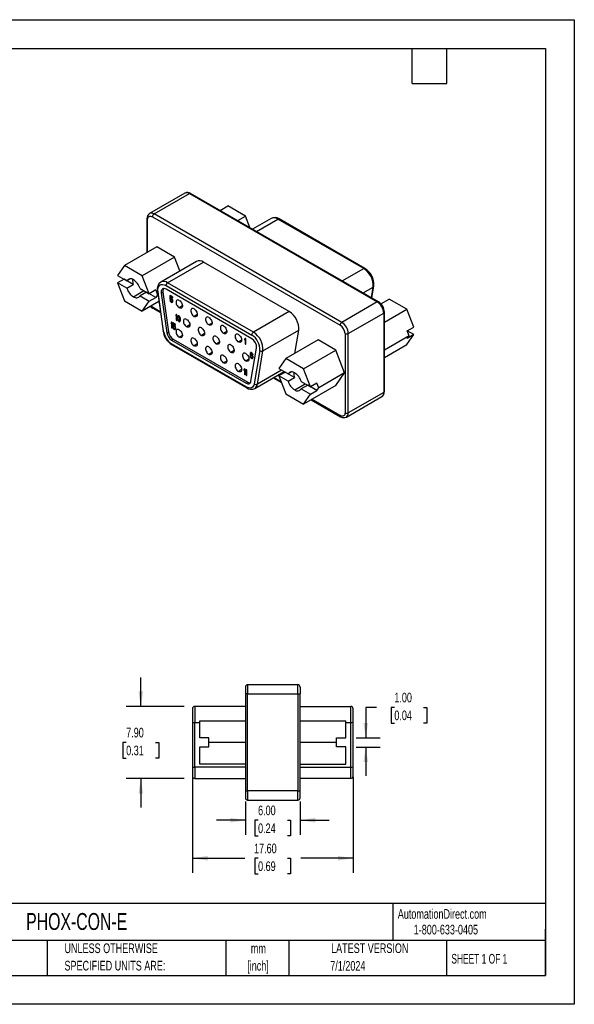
# Model space of a CAD drawing. Header units: millimetres. Extents: x 0 to 140, y 0 to 108.
# Tile 3 of 3: x 79 to 140, y 0 to 108. Entities that reach past the tile are written whole.
import ezdxf

# ---------------------------------------------------------------- set-up
doc = ezdxf.new("R2010")
doc.units = ezdxf.units.MM
doc.header["$LTSCALE"] = 0.5
doc.linetypes.add('CENTERX2', pattern=[20.32, 12.7, -2.54, 2.54, -2.54])
doc.layers.add('DIMENSIONS', color=140, linetype='Continuous', lineweight=25)
doc.layers.add('TEXT', color=140, linetype='Continuous', lineweight=25)
doc.styles.add('SLDTEXTSTYLE0', font='TXT', dxfattribs={"width": 0.7})
doc.styles.add('SLDTEXTSTYLE1', font='TXT', dxfattribs={"width": 0.65})
doc.dimstyles.new('SLDDIMSTYLE0', dxfattribs={"dimtxt": 1.079004, "dimasz": 1.651, "dimexe": 0, "dimexo": 0.0625, "dimgap": 0.269751, "dimtad": 0, "dimtih": 1, "dimtoh": 1, "dimrnd": 1e-09, "dimzin": 4, "dimdsep": 46, "dimtxsty": 'SLDTEXTSTYLE0', "dimsah": 1, "dimcen": 0.09, "dimadec": 0, "dimazin": 1, "dimtfac": 1, "dimtofl": 0, "dimtmove": 0, "dimatfit": 3, "dimfxl": 0, "dimfrac": 2, "dimtolj": 1, "dimtzin": 12, "dimarcsym": 0})
doc.dimstyles.new('SLDDIMSTYLE3', dxfattribs={"dimtxt": 1.079004, "dimasz": 1.651, "dimexe": 0, "dimexo": 0.0625, "dimgap": 0.269751, "dimtad": 0, "dimtih": 1, "dimtoh": 1, "dimrnd": 1e-09, "dimzin": 4, "dimdsep": 46, "dimtxsty": 'SLDTEXTSTYLE0', "dimsah": 1, "dimcen": 0.09, "dimadec": 0, "dimazin": 1, "dimtfac": 1, "dimtmove": 0, "dimatfit": 0, "dimfxl": 0, "dimfrac": 2, "dimtolj": 1, "dimtzin": 12, "dimarcsym": 0})

# ---------------------------------------------------------------- blocks, each defined once
blk = doc.blocks.new('SW_NOTE_0')
at = {"layer": 'TEXT', "color": 0, "linetype": 'CENTERX2', "lineweight": 18, "char_height": 1.058, "attachment_point": 2, "style": 'SLDTEXTSTYLE0'}
for s, insert in [('mm', (1.42, 1.36)), ('[inch]', (1.38, -0.55))]:
    blk.add_mtext(s, dxfattribs=dict(at, insert=insert))
blk = doc.blocks.new('SW_NOTE_0_1')
at = {"layer": 'TEXT', "color": 0, "linetype": 'CENTERX2', "lineweight": 18, "char_height": 1.0583, "attachment_point": 1, "style": 'SLDTEXTSTYLE0'}
for s, insert in [('UNLESS OTHERWISE', (0, 1.36)), ('SPECIFIED UNITS ARE:', (0, -0.55))]:
    blk.add_mtext(s, dxfattribs=dict(at, insert=insert))
blk = doc.blocks.new('_D_6')
at = {"layer": 'DIMENSIONS'}
for p, q in [((97.84, 24.9), (97.84, 14.43)), ((115.44, 24.9), (115.44, 14.43)), ((97.84, 16.02), (103.57, 16.02)), ((105.03, 16.02), (104.67, 16.02)), ((104.67, 16.02), (104.67, 14.3)), ((108.24, 16.02), (108.6, 16.02)), ((108.6, 16.02), (108.6, 14.3)), ((115.44, 16.02), (109.7, 16.02)), ((104.67, 14.3), (105.03, 14.3)), ((108.6, 14.3), (108.24, 14.3))]:
    blk.add_line(p, q, dxfattribs=at)
for points in [[(97.84, 16.02), (99.49, 15.76), (99.49, 16.27)], [(115.44, 16.02), (113.79, 16.27), (113.79, 15.76)]]:
    blk.add_solid(points, dxfattribs=at)
at = {"layer": 'DIMENSIONS', "char_height": 1.058, "attachment_point": 1, "style": 'SLDTEXTSTYLE0'}
for s, insert in [('17.60', (104.59, 17.62)), ('0.69', (105.03, 15.67))]:
    blk.add_mtext(s, dxfattribs=dict(at, insert=insert))
blk = doc.blocks.new('_D_7')
at = {"layer": 'DIMENSIONS'}
for p, q in [((103.64, 22.24), (103.64, 18.59)), ((109.64, 22.24), (109.64, 18.59)), ((103.64, 20.18), (100.46, 20.18)), ((105.03, 20.18), (104.67, 20.18)), ((104.67, 20.18), (104.67, 18.47)), ((108.24, 20.18), (108.6, 20.18)), ((108.6, 20.18), (108.6, 18.47)), ((109.64, 20.18), (112.81, 20.18)), ((104.67, 18.47), (105.03, 18.47)), ((108.6, 18.47), (108.24, 18.47))]:
    blk.add_line(p, q, dxfattribs=at)
for points in [[(103.64, 20.18), (101.99, 20.44), (101.99, 19.93)], [(109.64, 20.18), (111.29, 19.93), (111.29, 20.44)]]:
    blk.add_solid(points, dxfattribs=at)
at = {"layer": 'DIMENSIONS', "char_height": 1.058, "attachment_point": 1, "style": 'SLDTEXTSTYLE0'}
for s, insert in [('6.00', (105.03, 21.79)), ('0.24', (105.03, 19.83))]:
    blk.add_mtext(s, dxfattribs=dict(at, insert=insert))
blk = doc.blocks.new('_D_8')
at = {"layer": 'DIMENSIONS'}
for p, q in [((118.03, 32.56), (116.83, 32.56)), ((116.83, 32.56), (116.83, 29.21)), ((119.97, 32.56), (119.61, 32.56)), ((119.61, 32.56), (119.61, 30.84)), ((123.18, 32.56), (123.54, 32.56)), ((123.54, 32.56), (123.54, 30.84)), ((119.61, 30.84), (119.97, 30.84)), ((123.54, 30.84), (123.18, 30.84)), ((115.79, 29.21), (118.42, 29.21)), ((115.79, 28.21), (118.42, 28.21)), ((116.83, 28.21), (116.83, 25.04))]:
    blk.add_line(p, q, dxfattribs=at)
for points in [[(116.83, 29.21), (117.09, 30.86), (116.58, 30.86)], [(116.83, 28.21), (116.58, 26.56), (117.09, 26.56)]]:
    blk.add_solid(points, dxfattribs=at)
at = {"layer": 'DIMENSIONS', "char_height": 1.058, "attachment_point": 1, "style": 'SLDTEXTSTYLE0'}
for s, insert in [('1.00', (119.97, 34.16)), ('0.04', (119.97, 32.21))]:
    blk.add_mtext(s, dxfattribs=dict(at, insert=insert))
blk = doc.blocks.new('_D_9')
at = {"layer": 'DIMENSIONS'}
for p, q in [((92.17, 32.66), (92.17, 35.84)), ((96.94, 32.66), (90.58, 32.66)), ((90.57, 28.71), (90.21, 28.71)), ((90.21, 28.71), (90.21, 27)), ((93.77, 28.71), (94.14, 28.71)), ((94.14, 28.71), (94.14, 27)), ((90.21, 27), (90.57, 27)), ((94.14, 27), (93.77, 27)), ((96.94, 24.76), (90.58, 24.76)), ((92.17, 24.76), (92.17, 21.59))]:
    blk.add_line(p, q, dxfattribs=at)
for points in [[(92.17, 32.66), (92.43, 34.31), (91.92, 34.31)], [(92.17, 24.76), (91.92, 23.11), (92.43, 23.11)]]:
    blk.add_solid(points, dxfattribs=at)
at = {"layer": 'DIMENSIONS', "char_height": 1.058, "attachment_point": 1, "style": 'SLDTEXTSTYLE0'}
for s, insert in [('7.90', (90.57, 30.32)), ('0.31', (90.57, 28.36))]:
    blk.add_mtext(s, dxfattribs=dict(at, insert=insert))

msp = doc.modelspace()

# ---------------------------------------------------------------- linework, layer by layer
at = {"color": 7, "linetype": 'Continuous'}
for p, q in [((0.001, 107.951), (139.701, 107.951)), ((139.701, 107.951), (139.701, 0.001)), ((139.701, 0.001), (0.001, 0.001))]:
    msp.add_line(p, q, dxfattribs=at)
for p, q in [((97.014, 88.943), (93.125, 86.698)), ((93.625, 86.649), (97.514, 88.894)), ((97.025, 88.95), (97.014, 88.943)), ((97.514, 88.894), (118.098, 77.011)), ((118.223, 77.023), (97.639, 88.906)), ((100.864, 87.044), (101.71, 87.533)), ((103.649, 86.413), (101.71, 87.533)), ((93.114, 86.692), (93.125, 86.698)), ((114.209, 74.766), (93.625, 86.649)), ((102.803, 85.925), (103.649, 86.413)), ((104.137, 85.155), (103.649, 86.413)), ((92.844, 86.138), (92.844, 82.415)), ((92.918, 82.457), (92.918, 86.036)), ((93.448, 86.343), (114.032, 74.46)), ((106.455, 86.17), (104.417, 84.993)), ((104.856, 84.74), (107.205, 86.095)), ((116.609, 80.666), (107.205, 86.095)), ((116.734, 80.679), (107.33, 86.108)), ((93.932, 83.042), (90.396, 81.001)), ((95.871, 81.923), (93.932, 83.042)), ((90.396, 81.001), (89.631, 79.912)), ((92.335, 79.882), (90.396, 81.001)), ((95.871, 81.923), (92.335, 79.882)), ((98.288, 81.455), (94.363, 79.189)), ((95.113, 79.115), (99.038, 81.381)), ((96.461, 80.401), (95.871, 81.923)), ((108.442, 75.951), (99.038, 81.381)), ((89.631, 79.912), (90.645, 79.326)), ((114.261, 79.311), (116.609, 80.666)), ((90.338, 79.504), (89.631, 79.096)), ((90.645, 78.51), (89.631, 79.096)), ((89.631, 79.096), (90.396, 77.123)), ((91.352, 78.918), (90.338, 79.504)), ((90.338, 79.504), (90.338, 79.504)), ((91.012, 79.538), (90.645, 79.326)), ((90.645, 78.51), (91.352, 78.918)), ((93.101, 77.909), (92.335, 79.882)), ((94.351, 79.182), (94.363, 79.189)), ((94.936, 78.809), (104.341, 73.38)), ((104.518, 73.686), (95.113, 79.115)), ((91.366, 77.575), (92.522, 78.243)), ((92.086, 78.495), (93.101, 77.909)), ((92.793, 78.086), (92.086, 77.678)), ((93.808, 77.501), (92.793, 78.086)), ((93.808, 78.317), (93.101, 77.909)), ((93.808, 78.317), (94.012, 77.791)), ((94.012, 77.791), (93.808, 77.501)), ((93.995, 78.181), (94.606, 73.827)), ((94.012, 77.791), (94.047, 77.811)), ((94.677, 73.76), (94.066, 78.113)), ((94.414, 77.983), (94.591, 78.085)), ((94.414, 77.983), (95.025, 73.63)), ((94.591, 78.085), (95.202, 73.732)), ((104.341, 72.972), (94.936, 78.401)), ((116.551, 77.989), (117.654, 78.626)), ((117.459, 77.464), (117.654, 78.626)), ((117.511, 77.434), (117.726, 78.72)), ((90.396, 77.123), (92.335, 76.003)), ((92.086, 77.678), (93.101, 77.092)), ((92.335, 76.003), (93.101, 77.092)), ((94.153, 77.053), (92.335, 76.003)), ((93.101, 77.092), (93.808, 77.501)), ((95.38, 77.696), (95.362, 77.686)), ((95.362, 77.686), (95.362, 77.347)), ((95.663, 77.513), (95.362, 77.686)), ((95.362, 77.347), (95.424, 77.312)), ((95.38, 77.24), (95.362, 77.23)), ((95.362, 77.23), (95.38, 77.168)), ((95.415, 77.199), (95.362, 77.23)), ((95.68, 77.523), (95.38, 77.696)), ((95.433, 77.21), (95.38, 77.24)), ((95.38, 77.168), (95.406, 77.1)), ((95.406, 77.595), (95.663, 77.448)), ((95.406, 77.387), (95.406, 77.595)), ((95.451, 77.401), (95.406, 77.387)), ((95.424, 77.397), (95.406, 77.387)), ((95.406, 77.1), (95.451, 77.036)), ((95.433, 77.21), (95.415, 77.199)), ((95.433, 77.137), (95.415, 77.199)), ((95.424, 77.397), (95.424, 77.585)), ((95.468, 77.411), (95.424, 77.397)), ((95.424, 77.312), (95.459, 77.33)), ((95.451, 77.147), (95.433, 77.21)), ((95.451, 77.147), (95.433, 77.137)), ((95.459, 77.096), (95.433, 77.137)), ((95.468, 77.411), (95.451, 77.401)), ((95.495, 77.388), (95.451, 77.401)), ((95.477, 77.106), (95.451, 77.147)), ((95.451, 77.036), (95.495, 76.997)), ((95.459, 77.33), (95.495, 77.323)), ((95.477, 77.106), (95.459, 77.096)), ((95.495, 77.062), (95.459, 77.096)), ((95.512, 77.398), (95.468, 77.411)), ((95.512, 77.073), (95.477, 77.106)), ((95.512, 77.398), (95.495, 77.388)), ((95.548, 77.357), (95.495, 77.388)), ((95.495, 77.323), (95.548, 77.292)), ((95.512, 77.073), (95.495, 77.062)), ((95.548, 77.032), (95.495, 77.062)), ((95.495, 76.997), (95.548, 76.967)), ((95.565, 77.368), (95.512, 77.398)), ((95.565, 77.042), (95.512, 77.073)), ((95.565, 77.368), (95.548, 77.357)), ((95.592, 77.319), (95.548, 77.357)), ((95.548, 77.292), (95.583, 77.259)), ((95.565, 77.042), (95.548, 77.032)), ((95.583, 77.024), (95.548, 77.032)), ((95.548, 76.967), (95.592, 76.954)), ((95.61, 77.329), (95.565, 77.368)), ((95.601, 77.035), (95.565, 77.042)), ((95.583, 77.259), (95.61, 77.218)), ((95.61, 77.035), (95.583, 77.024)), ((95.601, 77.035), (95.583, 77.024)), ((95.61, 77.329), (95.592, 77.319)), ((95.636, 77.254), (95.592, 77.319)), ((95.592, 76.954), (95.636, 76.968)), ((95.612, 77.039), (95.601, 77.035)), ((95.654, 77.265), (95.61, 77.329)), ((95.61, 77.218), (95.627, 77.168)), ((95.627, 77.064), (95.61, 77.035)), ((95.627, 77.168), (95.636, 77.124)), ((95.636, 77.098), (95.627, 77.064)), ((95.654, 77.265), (95.636, 77.254)), ((95.663, 77.187), (95.636, 77.254)), ((95.636, 77.124), (95.636, 77.098)), ((95.636, 76.968), (95.663, 77.004)), ((95.654, 76.978), (95.636, 76.968)), ((95.68, 77.197), (95.654, 77.265)), ((95.654, 76.978), (95.68, 77.015)), ((95.68, 77.523), (95.663, 77.513)), ((95.663, 77.448), (95.663, 77.513)), ((95.68, 77.458), (95.663, 77.448)), ((95.68, 77.197), (95.663, 77.187)), ((95.68, 77.112), (95.663, 77.187)), ((95.663, 77.004), (95.68, 77.059)), ((95.68, 77.015), (95.663, 77.004)), ((95.68, 77.458), (95.68, 77.523)), ((95.698, 77.122), (95.68, 77.197)), ((95.698, 77.122), (95.68, 77.112)), ((95.68, 77.059), (95.68, 77.112)), ((95.68, 77.015), (95.698, 77.07)), ((95.698, 77.07), (95.68, 77.059)), ((95.698, 77.07), (95.698, 77.122)), ((118.098, 77.011), (114.209, 74.766)), ((118.487, 76.807), (119.387, 77.327)), ((121.327, 76.208), (119.387, 77.327)), ((94.312, 75.923), (93.448, 76.422)), ((93.5, 76.307), (94.325, 75.831)), ((96.058, 75.631), (96.005, 75.57)), ((96.005, 75.57), (96.005, 75.466)), ((96.076, 75.641), (96.058, 75.631)), ((96.111, 75.6), (96.058, 75.631)), ((96.129, 75.611), (96.076, 75.641)), ((96.129, 75.611), (96.111, 75.6)), ((96.111, 74.988), (96.111, 75.6)), ((96.129, 74.998), (96.129, 75.611)), ((96.743, 76.566), (96.39, 76.361)), ((98.362, 75.631), (98.009, 75.427)), ((108.442, 75.951), (104.518, 73.686)), ((114.916, 73.541), (118.805, 75.786)), ((118.805, 75.786), (118.805, 67.09)), ((118.878, 74.794), (121.327, 76.208)), ((118.878, 67.192), (118.878, 75.888)), ((122.092, 74.235), (121.327, 76.208)), ((95.55, 74.775), (95.497, 74.715)), ((95.497, 74.715), (95.497, 74.61)), ((95.497, 74.61), (95.55, 74.671)), ((95.515, 74.621), (95.497, 74.61)), ((95.515, 74.621), (95.55, 74.661)), ((95.568, 74.785), (95.55, 74.775)), ((95.603, 74.745), (95.55, 74.775)), ((95.55, 74.671), (95.55, 74.163)), ((95.621, 74.755), (95.568, 74.785)), ((95.621, 74.755), (95.603, 74.745)), ((95.603, 74.132), (95.603, 74.745)), ((95.621, 74.142), (95.621, 74.755)), ((95.692, 74.714), (95.674, 74.704)), ((95.674, 74.704), (95.674, 74.365)), ((95.974, 74.53), (95.674, 74.704)), ((95.992, 74.54), (95.692, 74.714)), ((95.718, 74.613), (95.974, 74.465)), ((95.718, 74.405), (95.718, 74.613)), ((95.736, 74.415), (95.736, 74.603)), ((95.992, 74.54), (95.974, 74.53)), ((95.974, 74.465), (95.974, 74.53)), ((95.992, 74.475), (95.992, 74.54)), ((96.005, 75.466), (96.058, 75.527)), ((96.023, 75.476), (96.005, 75.466)), ((96.023, 75.476), (96.058, 75.517)), ((96.058, 75.527), (96.058, 75.019)), ((96.058, 75.019), (96.111, 74.988)), ((96.129, 74.998), (96.111, 74.988)), ((96.191, 75.372), (96.182, 75.312)), ((96.182, 75.312), (96.182, 75.195)), ((96.182, 75.195), (96.191, 75.124)), ((96.199, 75.406), (96.191, 75.372)), ((96.191, 75.124), (96.199, 75.08)), ((96.217, 75.448), (96.199, 75.406)), ((96.199, 75.08), (96.217, 75.018)), ((96.244, 75.472), (96.217, 75.448)), ((96.217, 75.018), (96.244, 74.964)), ((96.235, 75.347), (96.226, 75.273)), ((96.244, 75.284), (96.226, 75.273)), ((96.226, 75.273), (96.226, 75.182)), ((96.244, 75.192), (96.226, 75.182)), ((96.226, 75.182), (96.235, 75.099)), ((96.27, 75.404), (96.235, 75.347)), ((96.252, 75.357), (96.235, 75.347)), ((96.252, 75.109), (96.235, 75.099)), ((96.235, 75.099), (96.27, 75)), ((96.288, 75.485), (96.244, 75.472)), ((96.261, 75.482), (96.244, 75.472)), ((96.244, 75.284), (96.252, 75.357)), ((96.244, 75.192), (96.244, 75.284)), ((96.252, 75.109), (96.244, 75.192)), ((96.244, 74.964), (96.288, 74.899)), ((96.252, 75.357), (96.285, 75.41)), ((96.288, 75.011), (96.252, 75.109)), ((96.305, 75.495), (96.261, 75.482)), ((96.297, 75.415), (96.27, 75.404)), ((96.288, 75.011), (96.27, 75)), ((96.27, 75), (96.297, 74.959)), ((96.305, 75.495), (96.288, 75.485)), ((96.341, 75.468), (96.288, 75.485)), ((96.314, 74.969), (96.288, 75.011)), ((96.288, 74.899), (96.341, 74.855)), ((96.341, 75.403), (96.297, 75.415)), ((96.314, 74.969), (96.297, 74.959)), ((96.297, 74.959), (96.341, 74.92)), ((96.358, 75.478), (96.305, 75.495)), ((96.358, 74.931), (96.314, 74.969)), ((96.358, 75.478), (96.341, 75.468)), ((96.394, 75.424), (96.341, 75.468)), ((96.385, 75.364), (96.341, 75.403)), ((96.341, 74.92), (96.358, 74.931)), ((96.341, 74.92), (96.385, 74.908)), ((96.341, 74.855), (96.394, 74.838)), ((96.411, 75.434), (96.358, 75.478)), ((96.403, 74.918), (96.358, 74.931)), ((96.411, 75.323), (96.385, 75.364)), ((96.385, 74.908), (96.411, 74.919)), ((96.403, 74.918), (96.385, 74.908)), ((96.411, 75.434), (96.394, 75.424)), ((96.438, 75.359), (96.394, 75.424)), ((96.394, 74.838), (96.438, 74.851)), ((96.414, 74.923), (96.403, 74.918)), ((96.456, 75.37), (96.411, 75.434)), ((96.447, 75.224), (96.411, 75.323)), ((96.411, 74.919), (96.447, 74.976)), ((96.456, 75.37), (96.438, 75.359)), ((96.465, 75.305), (96.438, 75.359)), ((96.438, 74.851), (96.465, 74.875)), ((96.456, 74.861), (96.438, 74.851)), ((96.456, 75.141), (96.447, 75.224)), ((96.447, 74.976), (96.456, 75.05)), ((96.482, 75.315), (96.456, 75.37)), ((96.456, 75.05), (96.456, 75.141)), ((96.456, 74.861), (96.482, 74.885)), ((96.465, 75.305), (96.482, 75.315)), ((96.482, 75.243), (96.465, 75.305)), ((96.465, 74.875), (96.482, 74.917)), ((96.482, 74.885), (96.465, 74.875)), ((96.5, 75.253), (96.482, 75.315)), ((96.5, 75.253), (96.482, 75.243)), ((96.491, 75.199), (96.482, 75.243)), ((96.482, 74.917), (96.491, 74.951)), ((96.482, 74.885), (96.5, 74.927)), ((96.5, 74.927), (96.482, 74.917)), ((96.509, 75.209), (96.491, 75.199)), ((96.5, 75.128), (96.491, 75.199)), ((96.491, 74.951), (96.5, 75.011)), ((96.509, 74.961), (96.491, 74.951)), ((96.509, 75.209), (96.5, 75.253)), ((96.518, 75.138), (96.5, 75.128)), ((96.5, 75.011), (96.5, 75.128)), ((96.518, 75.021), (96.5, 75.011)), ((96.5, 74.927), (96.509, 74.961)), ((96.518, 75.138), (96.509, 75.209)), ((96.509, 74.961), (96.518, 75.021)), ((96.518, 75.021), (96.518, 75.138)), ((99.982, 74.696), (99.628, 74.492)), ((95.025, 73.63), (95.202, 73.732)), ((95.55, 74.163), (95.603, 74.132)), ((95.621, 74.142), (95.603, 74.132)), ((95.674, 74.365), (95.736, 74.329)), ((95.692, 74.258), (95.674, 74.248)), ((95.674, 74.248), (95.692, 74.185)), ((95.727, 74.217), (95.674, 74.248)), ((95.745, 74.227), (95.692, 74.258)), ((95.692, 74.185), (95.718, 74.118)), ((95.762, 74.418), (95.718, 74.405)), ((95.736, 74.415), (95.718, 74.405)), ((95.718, 74.118), (95.762, 74.053)), ((95.745, 74.227), (95.727, 74.217)), ((95.745, 74.155), (95.727, 74.217)), ((95.78, 74.428), (95.736, 74.415)), ((95.736, 74.329), (95.771, 74.348)), ((95.762, 74.165), (95.745, 74.227)), ((95.762, 74.165), (95.745, 74.155)), ((95.771, 74.113), (95.745, 74.155)), ((95.78, 74.428), (95.762, 74.418)), ((95.807, 74.406), (95.762, 74.418)), ((95.789, 74.124), (95.762, 74.165)), ((95.762, 74.053), (95.807, 74.015)), ((95.771, 74.348), (95.807, 74.341)), ((95.789, 74.124), (95.771, 74.113)), ((95.807, 74.08), (95.771, 74.113)), ((95.824, 74.416), (95.78, 74.428)), ((95.824, 74.09), (95.789, 74.124)), ((95.824, 74.416), (95.807, 74.406)), ((95.86, 74.375), (95.807, 74.406)), ((95.807, 74.341), (95.86, 74.31)), ((95.824, 74.09), (95.807, 74.08)), ((95.86, 74.049), (95.807, 74.08)), ((95.807, 74.015), (95.86, 73.984)), ((95.877, 74.385), (95.824, 74.416)), ((95.877, 74.06), (95.824, 74.09)), ((95.877, 74.385), (95.86, 74.375)), ((95.904, 74.337), (95.86, 74.375)), ((95.86, 74.31), (95.895, 74.277)), ((95.877, 74.06), (95.86, 74.049)), ((95.895, 74.042), (95.86, 74.049)), ((95.86, 73.984), (95.904, 73.972)), ((95.921, 74.347), (95.877, 74.385)), ((95.913, 74.052), (95.877, 74.06)), ((95.895, 74.277), (95.921, 74.235)), ((95.921, 74.053), (95.895, 74.042)), ((95.913, 74.052), (95.895, 74.042)), ((95.921, 74.347), (95.904, 74.337)), ((95.948, 74.272), (95.904, 74.337)), ((95.904, 73.972), (95.948, 73.985)), ((95.924, 74.057), (95.913, 74.052)), ((95.966, 74.282), (95.921, 74.347)), ((95.921, 74.235), (95.939, 74.186)), ((95.939, 74.082), (95.921, 74.053)), ((95.939, 74.186), (95.948, 74.142)), ((95.948, 74.116), (95.939, 74.082)), ((95.966, 74.282), (95.948, 74.272)), ((95.974, 74.205), (95.948, 74.272)), ((95.948, 74.142), (95.948, 74.116)), ((95.948, 73.985), (95.974, 74.022)), ((95.966, 73.996), (95.948, 73.985)), ((95.992, 74.215), (95.966, 74.282)), ((95.966, 73.996), (95.992, 74.032)), ((95.992, 74.475), (95.974, 74.465)), ((95.992, 74.215), (95.974, 74.205)), ((95.992, 74.129), (95.974, 74.205)), ((95.974, 74.022), (95.992, 74.077)), ((95.992, 74.032), (95.974, 74.022)), ((96.01, 74.139), (95.992, 74.215)), ((96.01, 74.139), (95.992, 74.129)), ((95.992, 74.077), (95.992, 74.129)), ((95.992, 74.032), (96.01, 74.087)), ((96.01, 74.087), (95.992, 74.077)), ((96.01, 74.087), (96.01, 74.139)), ((97.553, 74.481), (97.199, 74.277)), ((99.172, 73.547), (98.818, 73.342)), ((101.601, 73.761), (101.247, 73.557)), ((105.562, 71.645), (109.487, 73.911)), ((109.061, 71.366), (109.487, 73.911)), ((114.562, 73.541), (114.562, 64.845)), ((114.916, 64.845), (114.916, 73.541)), ((121.327, 72.329), (122.092, 73.419)), ((121.385, 73.827), (122.092, 74.235)), ((121.589, 73.301), (121.385, 73.827)), ((122.092, 73.419), (121.385, 73.827)), ((122.092, 73.419), (121.385, 73.01)), ((95.547, 72.822), (95.724, 72.924)), ((95.547, 72.822), (103.73, 68.098)), ((103.73, 67.69), (95.547, 72.414)), ((95.724, 72.924), (103.907, 68.2)), ((96.743, 73.332), (96.39, 73.128)), ((98.362, 72.397), (98.009, 72.193)), ((100.791, 72.612), (100.438, 72.408)), ((103.22, 72.826), (102.867, 72.622)), ((103.606, 73.003), (103.553, 72.942)), ((103.553, 72.942), (103.553, 72.838)), ((103.553, 72.838), (103.606, 72.899)), ((103.571, 72.848), (103.553, 72.838)), ((103.571, 72.848), (103.606, 72.889)), ((103.624, 73.013), (103.606, 73.003)), ((103.659, 72.972), (103.606, 73.003)), ((103.606, 72.899), (103.606, 72.39)), ((103.606, 72.39), (103.659, 72.36)), ((103.677, 72.982), (103.624, 73.013)), ((103.677, 72.982), (103.659, 72.972)), ((103.659, 72.36), (103.659, 72.972)), ((103.677, 72.37), (103.659, 72.36)), ((103.677, 72.37), (103.677, 72.982)), ((111.609, 72.837), (108.074, 70.796)), ((113.548, 71.718), (111.609, 72.837)), ((121.589, 73.301), (118.878, 71.736)), ((118.878, 70.916), (121.327, 72.329)), ((121.385, 73.01), (121.589, 73.301)), ((95.599, 72.299), (103.782, 67.576)), ((99.982, 71.462), (99.628, 71.258)), ((102.411, 71.677), (102.057, 71.473)), ((104.155, 71.351), (104.147, 71.265)), ((104.147, 71.265), (104.147, 71.174)), ((104.173, 71.406), (104.155, 71.351)), ((104.2, 71.443), (104.173, 71.406)), ((104.191, 71.24), (104.2, 71.313)), ((104.208, 71.25), (104.191, 71.24)), ((104.244, 71.457), (104.2, 71.443)), ((104.217, 71.453), (104.2, 71.443)), ((104.2, 71.313), (104.208, 71.347)), ((104.2, 71.313), (104.217, 71.323)), ((104.208, 71.347), (104.226, 71.376)), ((104.226, 71.357), (104.208, 71.347)), ((104.208, 71.25), (104.217, 71.323)), ((104.208, 71.224), (104.208, 71.25)), ((104.261, 71.467), (104.217, 71.453)), ((104.217, 71.323), (104.226, 71.357)), ((104.226, 71.376), (104.253, 71.386)), ((104.226, 71.357), (104.241, 71.382)), ((104.261, 71.467), (104.244, 71.457)), ((104.288, 71.444), (104.244, 71.457)), ((104.252, 68.303), (104.863, 71.951)), ((104.253, 71.386), (104.279, 71.384)), ((104.306, 71.454), (104.261, 71.467)), ((104.279, 71.384), (104.332, 71.353)), ((104.306, 71.454), (104.288, 71.444)), ((104.323, 71.424), (104.288, 71.444)), ((104.341, 71.434), (104.306, 71.454)), ((104.341, 71.434), (104.323, 71.424)), ((104.367, 71.385), (104.323, 71.424)), ((104.332, 71.353), (104.359, 71.325)), ((104.385, 71.395), (104.341, 71.434)), ((104.359, 71.325), (104.385, 71.284)), ((104.385, 71.395), (104.367, 71.385)), ((104.412, 71.321), (104.367, 71.385)), ((104.429, 71.331), (104.385, 71.395)), ((104.385, 71.284), (104.403, 71.234)), ((104.429, 71.331), (104.412, 71.321)), ((104.438, 71.253), (104.412, 71.321)), ((104.456, 71.263), (104.429, 71.331)), ((104.456, 71.263), (104.438, 71.253)), ((104.447, 71.209), (104.438, 71.253)), ((104.465, 71.219), (104.456, 71.263)), ((105.211, 71.679), (104.6, 68.031)), ((104.951, 67.997), (105.562, 71.645)), ((110.013, 69.677), (113.548, 71.718)), ((114.518, 69.219), (113.548, 71.718)), ((101.601, 70.528), (101.247, 70.324)), ((104.03, 70.742), (103.676, 70.538)), ((104.147, 71.174), (104.155, 71.078)), ((104.155, 71.078), (104.173, 71.002)), ((104.173, 71.002), (104.2, 70.935)), ((104.191, 71.214), (104.191, 71.24)), ((104.244, 71.235), (104.191, 71.214)), ((104.208, 71.224), (104.191, 71.214)), ((104.2, 71.104), (104.208, 71.138)), ((104.2, 71.104), (104.217, 71.114)), ((104.2, 71.065), (104.2, 71.104)), ((104.2, 71.065), (104.217, 71.075)), ((104.208, 71.021), (104.2, 71.065)), ((104.2, 70.935), (104.244, 70.87)), ((104.261, 71.245), (104.208, 71.224)), ((104.208, 71.138), (104.226, 71.154)), ((104.208, 71.138), (104.226, 71.148)), ((104.208, 71.021), (104.226, 71.031)), ((104.226, 70.972), (104.208, 71.021)), ((104.217, 71.114), (104.226, 71.148)), ((104.217, 71.075), (104.217, 71.114)), ((104.226, 71.031), (104.217, 71.075)), ((104.226, 71.154), (104.253, 71.165)), ((104.226, 71.148), (104.238, 71.159)), ((104.244, 70.982), (104.226, 71.031)), ((104.226, 70.972), (104.244, 70.982)), ((104.253, 70.93), (104.226, 70.972)), ((104.261, 71.245), (104.244, 71.235)), ((104.288, 71.223), (104.244, 71.235)), ((104.27, 70.941), (104.244, 70.982)), ((104.244, 70.87), (104.288, 70.832)), ((104.253, 71.165), (104.279, 71.163)), ((104.253, 70.93), (104.27, 70.941)), ((104.279, 70.902), (104.253, 70.93)), ((104.306, 71.233), (104.261, 71.245)), ((104.297, 70.912), (104.27, 70.941)), ((104.279, 71.163), (104.341, 71.127)), ((104.279, 70.902), (104.297, 70.912)), ((104.341, 70.866), (104.279, 70.902)), ((104.306, 71.233), (104.288, 71.223)), ((104.332, 71.197), (104.288, 71.223)), ((104.288, 70.832), (104.332, 70.806)), ((104.359, 70.876), (104.297, 70.912)), ((104.35, 71.207), (104.306, 71.233)), ((104.35, 71.207), (104.332, 71.197)), ((104.376, 71.159), (104.332, 71.197)), ((104.332, 70.806), (104.376, 70.794)), ((104.341, 71.127), (104.367, 71.099)), ((104.341, 70.866), (104.359, 70.876)), ((104.367, 70.864), (104.341, 70.866)), ((104.394, 71.169), (104.35, 71.207)), ((104.385, 70.874), (104.359, 70.876)), ((104.367, 71.099), (104.394, 71.057)), ((104.394, 70.875), (104.367, 70.864)), ((104.367, 70.864), (104.385, 70.874)), ((104.394, 71.169), (104.376, 71.159)), ((104.421, 71.094), (104.376, 71.159)), ((104.376, 70.794), (104.421, 70.807)), ((104.396, 70.879), (104.385, 70.874)), ((104.438, 71.104), (104.394, 71.169)), ((104.394, 71.057), (104.412, 71.021)), ((104.412, 70.904), (104.394, 70.875)), ((104.403, 71.234), (104.447, 71.209)), ((104.412, 71.021), (104.421, 70.977)), ((104.421, 70.938), (104.412, 70.904)), ((104.438, 71.104), (104.421, 71.094)), ((104.447, 71.04), (104.421, 71.094)), ((104.421, 70.977), (104.421, 70.938)), ((104.421, 70.807), (104.447, 70.844)), ((104.438, 70.818), (104.421, 70.807)), ((104.465, 71.05), (104.438, 71.104)), ((104.438, 70.818), (104.465, 70.854)), ((104.465, 71.219), (104.447, 71.209)), ((104.465, 71.05), (104.447, 71.04)), ((104.465, 70.964), (104.447, 71.04)), ((104.447, 70.844), (104.465, 70.899)), ((104.465, 70.854), (104.447, 70.844)), ((104.482, 70.974), (104.465, 71.05)), ((104.482, 70.974), (104.465, 70.964)), ((104.465, 70.899), (104.465, 70.964)), ((104.465, 70.854), (104.482, 70.909)), ((104.482, 70.909), (104.465, 70.899)), ((104.482, 70.909), (104.482, 70.974)), ((108.074, 70.796), (107.308, 69.707)), ((110.013, 69.677), (108.074, 70.796)), ((103.22, 69.593), (102.867, 69.389)), ((103.536, 69.672), (103.483, 69.611)), ((103.483, 69.611), (103.483, 69.507)), ((103.483, 69.507), (103.536, 69.568)), ((103.501, 69.517), (103.483, 69.507)), ((103.501, 69.517), (103.536, 69.558)), ((103.554, 69.682), (103.536, 69.672)), ((103.589, 69.641), (103.536, 69.672)), ((103.536, 69.568), (103.536, 69.059)), ((103.607, 69.651), (103.554, 69.682)), ((103.607, 69.651), (103.589, 69.641)), ((103.589, 69.029), (103.589, 69.641)), ((103.607, 69.039), (103.607, 69.651)), ((103.713, 69.57), (103.66, 69.509)), ((103.66, 69.509), (103.66, 69.405)), ((103.66, 69.405), (103.713, 69.465)), ((103.678, 69.415), (103.66, 69.405)), ((103.678, 69.415), (103.713, 69.455)), ((103.731, 69.58), (103.713, 69.57)), ((103.766, 69.539), (103.713, 69.57)), ((103.713, 69.465), (103.713, 68.957)), ((103.784, 69.549), (103.731, 69.58)), ((103.784, 69.549), (103.766, 69.539)), ((103.766, 68.927), (103.766, 69.539)), ((103.784, 68.937), (103.784, 69.549)), ((104.657, 67.514), (107.882, 69.376)), ((107.611, 69.532), (104.951, 67.997)), ((107.308, 69.707), (108.323, 69.121)), ((108.015, 69.299), (107.308, 68.89)), ((109.03, 68.713), (108.015, 69.299)), ((108.015, 69.299), (108.015, 69.299)), ((108.69, 69.333), (108.323, 69.121)), ((110.778, 67.704), (110.013, 69.677)), ((114.518, 69.219), (111.69, 67.586)), ((113.548, 67.839), (114.518, 69.219)), ((103.536, 69.059), (103.589, 69.029)), ((103.607, 69.039), (103.589, 69.029)), ((103.713, 68.957), (103.766, 68.927)), ((103.73, 68.098), (103.907, 68.2)), ((103.784, 68.937), (103.766, 68.927)), ((106.694, 68.69), (107.586, 68.176)), ((107.543, 68.285), (106.768, 68.732)), ((108.323, 68.305), (107.308, 68.89)), ((107.308, 68.89), (108.074, 66.918)), ((108.323, 68.305), (109.03, 68.713)), ((109.043, 67.37), (110.2, 68.038)), ((109.764, 68.289), (110.778, 67.704)), ((111.485, 68.112), (110.778, 67.704)), ((111.69, 67.586), (111.485, 68.112)), ((110.471, 67.881), (109.764, 67.473)), ((109.764, 67.473), (110.778, 66.887)), ((113.548, 67.839), (110.013, 65.798)), ((111.485, 67.295), (110.471, 67.881)), ((110.778, 66.887), (111.485, 67.295)), ((111.485, 67.295), (111.69, 67.586)), ((118.805, 67.09), (114.916, 64.845)), ((108.074, 66.918), (110.013, 65.798)), ((110.013, 65.798), (110.778, 66.887)), ((110.858, 66.286), (114.084, 64.424)), ((114.032, 64.539), (110.932, 66.329)), ((114.709, 64.387), (118.598, 66.632)), ((118.598, 66.632), (118.607, 66.638)), ((114.709, 64.387), (114.7, 64.382)), ((103.638, 34.788), (103.638, 34.038)), ((103.888, 35.038), (103.888, 34.038)), ((109.388, 35.038), (103.888, 35.038)), ((109.388, 34.038), (109.388, 35.038)), ((109.638, 34.788), (109.638, 34.038)), ((103.888, 34.038), (103.638, 34.038)), ((103.638, 34.038), (103.638, 23.388)), ((103.888, 23.388), (103.888, 34.038)), ((103.888, 34.038), (109.388, 34.038)), ((109.388, 34.038), (109.638, 34.038)), ((109.388, 34.038), (109.388, 23.388)), ((109.638, 23.388), (109.638, 34.038)), ((97.838, 32.413), (97.838, 30.946)), ((98.088, 32.663), (98.088, 30.903)), ((103.638, 32.663), (98.088, 32.663)), ((109.638, 32.663), (115.188, 32.663)), ((115.188, 30.903), (115.188, 32.663)), ((115.438, 30.946), (115.438, 32.413)), ((97.838, 30.946), (97.838, 26.046)), ((98.088, 26.003), (98.088, 30.903)), ((98.088, 30.903), (98.638, 30.903)), ((98.638, 29.213), (98.638, 31.088)), ((98.638, 31.088), (103.638, 31.088)), ((109.638, 31.088), (114.638, 31.088)), ((114.638, 29.213), (114.638, 31.088)), ((114.638, 30.903), (115.188, 30.903)), ((115.188, 26.003), (115.188, 30.903)), ((115.438, 26.046), (115.438, 30.946)), ((99.638, 29.213), (98.638, 29.213)), ((99.638, 28.713), (99.638, 29.213)), ((113.638, 29.213), (114.638, 29.213)), ((113.638, 28.713), (113.638, 29.213)), ((98.638, 28.213), (99.638, 28.213)), ((98.638, 26.338), (98.638, 28.213)), ((99.638, 28.213), (99.638, 28.713)), ((103.638, 28.713), (99.638, 28.713)), ((113.638, 28.713), (109.638, 28.713)), ((113.638, 28.213), (113.638, 28.713)), ((114.638, 28.213), (113.638, 28.213)), ((114.638, 26.338), (114.638, 28.213)), ((97.838, 26.046), (97.838, 25.013)), ((103.638, 26.003), (98.088, 26.003)), ((98.088, 26.003), (98.088, 24.763)), ((103.638, 26.338), (98.638, 26.338)), ((109.638, 26.338), (114.638, 26.338)), ((109.638, 26.003), (115.188, 26.003)), ((115.188, 24.763), (115.188, 26.003)), ((115.438, 25.013), (115.438, 26.046)), ((98.088, 24.763), (103.638, 24.763)), ((115.188, 24.763), (109.638, 24.763)), ((103.638, 23.388), (103.638, 22.638)), ((103.638, 23.388), (103.888, 23.388)), ((103.888, 23.388), (103.888, 22.388)), ((109.388, 23.388), (103.888, 23.388)), ((109.388, 22.388), (109.388, 23.388)), ((109.388, 23.388), (109.638, 23.388)), ((109.638, 22.638), (109.638, 23.388)), ((103.888, 22.388), (109.388, 22.388))]:
    msp.add_line(p, q)
at = {"flags": 128}
for points in [[(92.918, 86.036), (92.927, 86.146), (92.955, 86.24), (93.005, 86.322), (93.073, 86.38), (93.157, 86.41), (93.203, 86.415), (93.253, 86.412), (93.349, 86.389), (93.448, 86.343)], [(94.066, 78.113), (94.053, 78.343), (94.083, 78.545), (94.152, 78.712), (94.259, 78.835), (94.398, 78.909), (94.563, 78.929), (94.745, 78.896), (94.936, 78.809)], [(94.936, 78.401), (94.834, 78.448), (94.736, 78.471), (94.645, 78.468), (94.565, 78.44), (94.499, 78.387), (94.45, 78.312), (94.418, 78.217), (94.406, 78.106), (94.414, 77.983)], [(96.39, 77.178), (96.305, 77.215), (96.225, 77.226), (96.155, 77.211), (96.099, 77.17), (96.059, 77.105), (96.039, 77.022), (96.039, 76.923), (96.059, 76.816), (96.099, 76.706), (96.155, 76.599), (96.225, 76.503), (96.305, 76.422), (96.39, 76.361)], [(96.39, 77.178), (96.474, 77.117), (96.554, 77.036), (96.624, 76.94), (96.681, 76.834), (96.72, 76.724), (96.741, 76.616), (96.741, 76.518), (96.72, 76.434), (96.681, 76.37), (96.624, 76.329), (96.554, 76.313), (96.474, 76.324), (96.39, 76.361)], [(93.237, 76.524), (93.324, 76.435), (93.5, 76.307)], [(93.448, 76.422), (93.349, 76.49), (93.283, 76.55)], [(98.009, 76.243), (97.924, 76.28), (97.845, 76.291), (97.774, 76.276), (97.718, 76.235), (97.678, 76.171), (97.658, 76.087), (97.658, 75.988), (97.678, 75.881), (97.718, 75.771), (97.774, 75.665), (97.845, 75.568), (97.924, 75.487), (98.009, 75.427)], [(98.009, 76.243), (98.093, 76.182), (98.173, 76.102), (98.243, 76.005), (98.3, 75.899), (98.339, 75.789), (98.36, 75.681), (98.36, 75.583), (98.339, 75.499), (98.3, 75.435), (98.243, 75.394), (98.173, 75.379), (98.093, 75.39), (98.009, 75.427)], [(97.199, 75.094), (97.115, 75.131), (97.035, 75.142), (96.965, 75.126), (96.908, 75.085), (96.869, 75.021), (96.848, 74.937), (96.848, 74.839), (96.869, 74.732), (96.908, 74.622), (96.965, 74.515), (97.035, 74.419), (97.115, 74.338), (97.199, 74.277)], [(97.199, 75.094), (97.284, 75.033), (97.364, 74.952), (97.434, 74.856), (97.49, 74.749), (97.53, 74.639), (97.55, 74.532), (97.55, 74.434), (97.53, 74.35), (97.49, 74.286), (97.434, 74.245), (97.364, 74.229), (97.284, 74.24), (97.199, 74.277)], [(99.628, 75.308), (99.544, 75.345), (99.464, 75.356), (99.394, 75.341), (99.337, 75.3), (99.298, 75.236), (99.277, 75.152), (99.277, 75.054), (99.298, 74.946), (99.337, 74.836), (99.394, 74.73), (99.464, 74.633), (99.544, 74.553), (99.628, 74.492)], [(99.628, 75.308), (99.713, 75.248), (99.792, 75.167), (99.863, 75.07), (99.919, 74.964), (99.959, 74.854), (99.979, 74.747), (99.979, 74.648), (99.959, 74.564), (99.919, 74.5), (99.863, 74.459), (99.792, 74.444), (99.713, 74.455), (99.628, 74.492)], [(96.39, 73.944), (96.305, 73.981), (96.225, 73.993), (96.155, 73.977), (96.099, 73.936), (96.059, 73.872), (96.039, 73.788), (96.039, 73.69), (96.059, 73.582), (96.099, 73.472), (96.155, 73.366), (96.225, 73.27), (96.305, 73.189), (96.39, 73.128)], [(96.39, 73.944), (96.474, 73.884), (96.554, 73.803), (96.624, 73.706), (96.681, 73.6), (96.72, 73.49), (96.741, 73.383), (96.741, 73.284), (96.72, 73.201), (96.681, 73.136), (96.624, 73.095), (96.554, 73.08), (96.474, 73.091), (96.39, 73.128)], [(98.818, 74.159), (98.734, 74.196), (98.654, 74.207), (98.584, 74.192), (98.528, 74.151), (98.488, 74.086), (98.468, 74.003), (98.468, 73.904), (98.488, 73.797), (98.528, 73.687), (98.584, 73.58), (98.654, 73.484), (98.734, 73.403), (98.818, 73.342)], [(98.818, 74.159), (98.903, 74.098), (98.983, 74.017), (99.053, 73.921), (99.109, 73.815), (99.149, 73.705), (99.169, 73.597), (99.169, 73.499), (99.149, 73.415), (99.109, 73.351), (99.053, 73.31), (98.983, 73.294), (98.903, 73.305), (98.818, 73.342)], [(101.247, 74.374), (101.163, 74.411), (101.083, 74.422), (101.013, 74.406), (100.956, 74.365), (100.917, 74.301), (100.896, 74.217), (100.896, 74.119), (100.917, 74.011), (100.956, 73.901), (101.013, 73.795), (101.083, 73.699), (101.163, 73.618), (101.247, 73.557)], [(101.247, 74.374), (101.332, 74.313), (101.412, 74.232), (101.482, 74.136), (101.538, 74.029), (101.578, 73.919), (101.598, 73.812), (101.598, 73.713), (101.578, 73.63), (101.538, 73.565), (101.482, 73.524), (101.412, 73.509), (101.332, 73.52), (101.247, 73.557)], [(102.867, 73.439), (102.782, 73.476), (102.702, 73.487), (102.632, 73.471), (102.576, 73.43), (102.536, 73.366), (102.516, 73.282), (102.516, 73.184), (102.536, 73.077), (102.576, 72.967), (102.632, 72.86), (102.702, 72.764), (102.782, 72.683), (102.867, 72.622)], [(102.867, 73.439), (102.951, 73.378), (103.031, 73.297), (103.101, 73.201), (103.158, 73.094), (103.197, 72.984), (103.218, 72.877), (103.218, 72.779), (103.197, 72.695), (103.158, 72.631), (103.101, 72.59), (103.031, 72.574), (102.951, 72.585), (102.867, 72.622)], [(98.009, 73.01), (97.924, 73.047), (97.845, 73.058), (97.774, 73.042), (97.718, 73.001), (97.678, 72.937), (97.658, 72.853), (97.658, 72.755), (97.678, 72.647), (97.718, 72.537), (97.774, 72.431), (97.845, 72.335), (97.924, 72.254), (98.009, 72.193)], [(98.009, 73.01), (98.093, 72.949), (98.173, 72.868), (98.243, 72.772), (98.3, 72.665), (98.339, 72.555), (98.36, 72.448), (98.36, 72.35), (98.339, 72.266), (98.3, 72.201), (98.243, 72.16), (98.173, 72.145), (98.093, 72.156), (98.009, 72.193)], [(100.438, 73.224), (100.353, 73.261), (100.273, 73.272), (100.203, 73.257), (100.147, 73.216), (100.107, 73.152), (100.087, 73.068), (100.087, 72.969), (100.107, 72.862), (100.147, 72.752), (100.203, 72.646), (100.273, 72.549), (100.353, 72.468), (100.438, 72.408)], [(100.438, 73.224), (100.522, 73.164), (100.602, 73.083), (100.672, 72.986), (100.729, 72.88), (100.768, 72.77), (100.789, 72.663), (100.789, 72.564), (100.768, 72.48), (100.729, 72.416), (100.672, 72.375), (100.602, 72.36), (100.522, 72.371), (100.438, 72.408)], [(102.057, 72.289), (101.972, 72.326), (101.893, 72.338), (101.823, 72.322), (101.766, 72.281), (101.726, 72.217), (101.706, 72.133), (101.706, 72.035), (101.726, 71.927), (101.766, 71.817), (101.823, 71.711), (101.893, 71.615), (101.972, 71.534), (102.057, 71.473)], [(99.628, 72.075), (99.544, 72.112), (99.464, 72.123), (99.394, 72.108), (99.337, 72.066), (99.298, 72.002), (99.277, 71.918), (99.277, 71.82), (99.298, 71.713), (99.337, 71.603), (99.394, 71.496), (99.464, 71.4), (99.544, 71.319), (99.628, 71.258)], [(99.628, 72.075), (99.713, 72.014), (99.792, 71.933), (99.863, 71.837), (99.919, 71.731), (99.959, 71.621), (99.979, 71.513), (99.979, 71.415), (99.959, 71.331), (99.919, 71.267), (99.863, 71.226), (99.792, 71.21), (99.713, 71.221), (99.628, 71.258)], [(102.057, 72.289), (102.142, 72.229), (102.221, 72.148), (102.291, 72.051), (102.348, 71.945), (102.388, 71.835), (102.408, 71.728), (102.408, 71.629), (102.388, 71.546), (102.348, 71.481), (102.291, 71.44), (102.221, 71.425), (102.142, 71.436), (102.057, 71.473)], [(103.676, 71.355), (103.592, 71.392), (103.512, 71.403), (103.442, 71.387), (103.385, 71.346), (103.346, 71.282), (103.325, 71.198), (103.325, 71.1), (103.346, 70.992), (103.385, 70.882), (103.442, 70.776), (103.512, 70.68), (103.592, 70.599), (103.676, 70.538)], [(103.676, 71.355), (103.761, 71.294), (103.841, 71.213), (103.911, 71.117), (103.967, 71.01), (104.007, 70.9), (104.027, 70.793), (104.027, 70.695), (104.007, 70.611), (103.967, 70.546), (103.911, 70.505), (103.841, 70.49), (103.761, 70.501), (103.676, 70.538)], [(101.247, 71.14), (101.163, 71.177), (101.083, 71.188), (101.013, 71.173), (100.956, 71.132), (100.917, 71.067), (100.896, 70.984), (100.896, 70.885), (100.917, 70.778), (100.956, 70.668), (101.013, 70.562), (101.083, 70.465), (101.163, 70.384), (101.247, 70.324)], [(101.247, 71.14), (101.332, 71.079), (101.412, 70.998), (101.482, 70.902), (101.538, 70.796), (101.578, 70.686), (101.598, 70.578), (101.598, 70.48), (101.578, 70.396), (101.538, 70.332), (101.482, 70.291), (101.412, 70.275), (101.332, 70.287), (101.247, 70.324)], [(102.867, 70.205), (102.782, 70.242), (102.702, 70.253), (102.632, 70.238), (102.576, 70.197), (102.536, 70.133), (102.516, 70.049), (102.516, 69.95), (102.536, 69.843), (102.576, 69.733), (102.632, 69.627), (102.702, 69.53), (102.782, 69.449), (102.867, 69.389)], [(102.867, 70.205), (102.951, 70.145), (103.031, 70.064), (103.101, 69.967), (103.158, 69.861), (103.197, 69.751), (103.218, 69.644), (103.218, 69.545), (103.197, 69.461), (103.158, 69.397), (103.101, 69.356), (103.031, 69.341), (102.951, 69.352), (102.867, 69.389)], [(103.73, 68.098), (103.822, 68.054), (103.911, 68.031), (103.995, 68.027), (104.071, 68.045), (104.136, 68.083), (104.189, 68.139), (104.228, 68.214), (104.252, 68.303)], [(104.6, 68.031), (104.562, 67.886), (104.5, 67.765), (104.41, 67.666), (104.298, 67.601), (104.168, 67.571), (104.023, 67.579), (103.879, 67.619), (103.73, 67.69)], [(114.562, 64.845), (114.553, 64.736), (114.525, 64.641), (114.475, 64.559), (114.407, 64.502), (114.323, 64.471), (114.277, 64.467), (114.227, 64.469), (114.131, 64.492), (114.032, 64.539)]]:
    msp.add_lwpolyline(points, dxfattribs=at)
for centre, radius, start, end in [((97.294, 88.385), 0.625, 56.55087, 116.6487), ((97.221, 88.496), 0.494, 53.64883, 113.36697), ((97.587, 88.792), 0.126, 65.69288, 125.61758), ((93.468, 86.176), 0.625, 123.34752, 183.45314), ((93.332, 86.241), 0.502, 54.34106, 114.34848), ((93.832, 86.325), 0.384, 122.60548, 177.39452), ((92.97, 86.151), 0.126, 185.7076, 245.62423), ((106.765, 85.482), 0.755, 54.40227, 114.28727), ((106.842, 85.398), 0.861, 55.50106, 116.43089), ((107.278, 85.993), 0.126, 65.69288, 125.61758), ((98.598, 80.767), 0.755, 54.40227, 114.28727), ((116.682, 80.571), 0.12, 63.98431, 127.25934), ((115.438, 78.779), 2.221, 356.03985, 58.17658), ((115.657, 78.933), 2.051, 28.99711, 58.3152), ((115.868, 78.933), 1.869, 353.4811, 32.13764), ((91.051, 79.054), 0.489, 50.02791, 146.17664), ((92.614, 79.376), 1.343, 175.7731, 199.95463), ((90.414, 77.95), 1.758, 18.02796, 57.2399), ((94.972, 78.396), 1, 127.48918, 192.40838), ((94.674, 78.501), 0.755, 54.40227, 114.28727), ((95.32, 78.791), 0.384, 122.60548, 177.39452), ((92.317, 79.054), 1.758, 198.02796, 237.2399), ((94.086, 78.206), 0.0946, 195.33684, 257.54248), ((95.094, 78.194), 0.514, 147.40347, 192.14006), ((117.592, 78.748), 0.137, 296.70994, 348.59502), ((91.68, 77.95), 0.489, 230.02791, 326.17664), ((118.17, 76.916), 0.12, 64.03805, 127.25395), ((117.276, 75.72), 1.53, 2.4763, 57.5237), ((117.472, 75.833), 1.408, 2.25444, 57.74607), ((93.571, 76.408), 0.123, 173.70115, 234.98667), ((107.271, 74.064), 2.221, 356.03985, 58.17658), ((118.759, 75.897), 0.12, 292.73729, 355.96105), ((114.416, 74.442), 0.384, 122.60548, 177.39452), ((113.387, 73.475), 1.53, 2.4764, 57.5236), ((94.697, 73.852), 0.0946, 195.3528, 257.54043), ((96.741, 74.146), 2.157, 188.52052, 210.52534), ((96.608, 74.054), 1.953, 188.66877, 237.11486), ((96.185, 73.807), 1.173, 188.6904, 237.09323), ((96.361, 73.909), 1.173, 188.6904, 237.09323), ((104.725, 73.362), 0.384, 122.60548, 177.39452), ((103.353, 71.802), 2.215, 355.95041, 58.26602), ((113.415, 73.491), 1.148, 2.48891, 57.51109), ((114.739, 73.882), 0.384, 242.60967, 297.39033), ((96.676, 74.045), 2.051, 208.99713, 238.31558), ((95.666, 72.399), 0.12, 172.74417, 235.94365), ((103.361, 71.805), 1.855, 356.11451, 58.10192), ((103.757, 72.029), 1.109, 355.9986, 58.21783), ((105.414, 71.947), 0.336, 232.87189, 296.09167), ((108.729, 68.849), 0.489, 50.02791, 146.17664), ((110.271, 69.168), 1.322, 175.58531, 200.14242), ((108.092, 67.745), 1.758, 18.02796, 57.2399), ((104.145, 68.563), 0.434, 236.64557, 274.9483), ((104.803, 68.299), 0.336, 232.87189, 296.09167), ((109.995, 68.849), 1.758, 198.02796, 237.2399), ((103.855, 67.678), 0.126, 174.38588, 234.23012), ((104.269, 68.283), 0.858, 235.45106, 297.26256), ((104.309, 68.057), 0.646, 303.15392, 354.67411), ((109.357, 67.745), 0.489, 230.02791, 326.17664), ((118.254, 67.155), 0.625, 303.34752, 3.45314), ((118.301, 67.041), 0.506, 307.14484, 5.5328), ((118.753, 67.205), 0.126, 294.37466, 354.3052), ((114.739, 65.186), 0.384, 242.60967, 297.39033), ((114.429, 64.789), 0.49, 304.77892, 6.53326), ((114.157, 64.526), 0.126, 174.38014, 234.29599), ((114.428, 64.946), 0.625, 236.55087, 296.6487), ((103.888, 34.788), 0.25, 90, 180), ((109.388, 34.788), 0.25, 0, 90), ((98.088, 32.413), 0.25, 90, 180), ((115.188, 32.413), 0.25, 0, 90), ((98.027, 31.295), 0.397, 241.51839, 278.77946), ((115.248, 31.295), 0.397, 261.22054, 298.48161), ((98.027, 26.395), 0.397, 241.51839, 278.77946), ((115.248, 26.395), 0.397, 261.22054, 298.48161), ((98.088, 25.013), 0.25, 180, 270), ((115.188, 25.013), 0.25, 270, 0), ((103.888, 22.638), 0.25, 180, 270), ((109.388, 22.638), 0.25, 270, 0)]:
    msp.add_arc(centre, radius, start, end)
at = {"layer": 'TEXT'}
for p, q in [((3.175, 104.775), (136.525, 104.775)), ((121.92, 100.965), (121.92, 104.775)), ((125.73, 100.965), (125.73, 104.775)), ((136.525, 104.775), (136.525, 3.175)), ((121.92, 100.965), (125.73, 100.965)), ((136.525, 11.063), (3.175, 11.063)), ((119.788, 11.063), (119.788, 6.985)), ((136.525, 3.175), (136.525, 8.255)), ((136.525, 6.985), (3.175, 6.985)), ((81.89, 6.985), (81.89, 3.175)), ((101.512, 6.985), (101.512, 3.175)), ((108.406, 6.985), (108.406, 3.175)), ((125.674, 6.985), (125.674, 3.175)), ((3.175, 3.175), (136.525, 3.175))]:
    msp.add_line(p, q, dxfattribs=at)

# ---------------------------------------------------------------- block references
at = {"layer": 'TEXT', "linetype": 'CENTERX2', "lineweight": 18}
for name, p in [('SW_NOTE_0_1', (83.804, 5.318)), ('SW_NOTE_0', (103.643, 5.304))]:
    msp.add_blockref(name, p, dxfattribs=at)

# ---------------------------------------------------------------- texts
for s, insert, char_height, attachment_point, style in [('PHOX-CON-E', (79.604, 10.008), 1.8521, 1, 'SLDTEXTSTYLE0'), ('AutomationDirect.com', (120.347, 10.438), 1.05833, 1, 'SLDTEXTSTYLE0'), ('1-800-633-0405', (122.096, 8.719), 1.05833, 1, 'SLDTEXTSTYLE0'), ('LATEST VERSION', (117.276, 6.682), 1.05833, 2, 'SLDTEXTSTYLE0'), ('SHEET 1 OF 1', (126.221, 5.526), 1.05833, 1, 'SLDTEXTSTYLE1'), ('7/1/2024', (114.87, 4.749), 1.0583, 2, 'SLDTEXTSTYLE0')]:
    msp.add_mtext(s, dxfattribs=dict(at, insert=insert, char_height=char_height, attachment_point=attachment_point, style=style))

# ---------------------------------------------------------------- dimensions: what is measured, and where the dimension line sits
at = {"layer": 'DIMENSIONS'}
for base, p1, p2, angle, dimstyle, picture, middle in [((92.171, 24.763), (98.088, 32.663), (98.088, 24.763), 90, 'SLDDIMSTYLE3', '_D_9', (92.171, 28.713)), ((116.834, 28.213), (114.638, 29.213), (114.638, 28.213), 90, 'SLDDIMSTYLE3', '_D_8', (116.834, 32.557)), ((115.438, 16.016), (97.838, 26.046), (115.438, 26.046), 0, 'SLDDIMSTYLE0', '_D_6', (106.638, 16.016)), ((109.638, 20.182), (103.638, 23.388), (109.638, 23.388), 0, 'SLDDIMSTYLE3', '_D_7', (106.638, 20.182))]:
    dim = msp.add_linear_dim(base=base, p1=p1, p2=p2, angle=angle, dimstyle=dimstyle, dxfattribs=at)
    dim.commit()
    dim.dimension.update_dxf_attribs({"geometry": picture, "text_midpoint": middle, "dimtype": 160})

doc.saveas('drawing.dxf')
